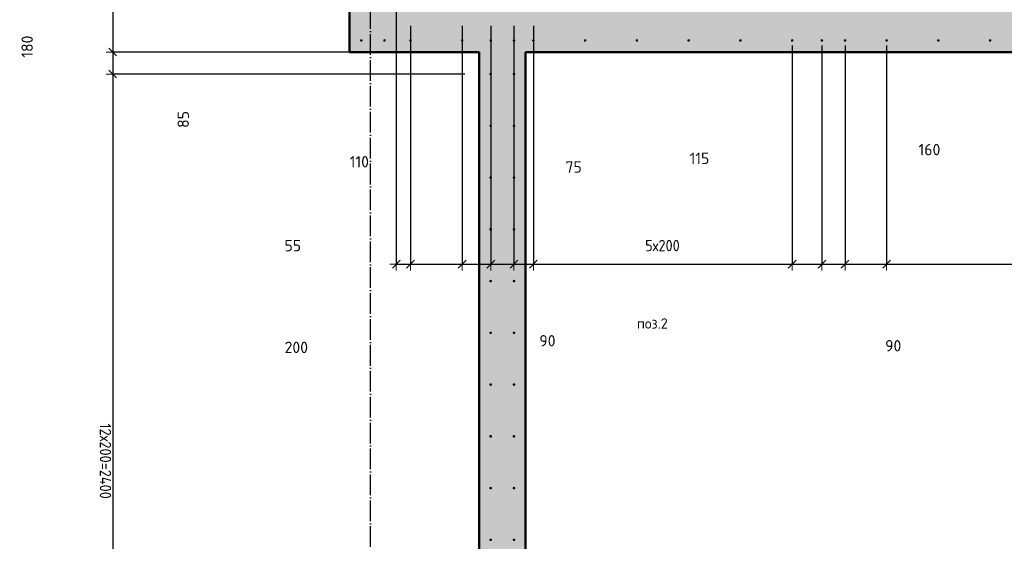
# Model space of a CAD drawing. Header units: millimetres. Extents: x -30645 to 44626, y 46540 to 77351.
# Tile 47 of 84: x 7045 to 10850, y 54069 to 56085. Entities that reach past the tile are written whole.
import ezdxf

# ---------------------------------------------------------------- set-up
doc = ezdxf.new("R2010")
doc.units = ezdxf.units.MM
doc.header["$PDMODE"] = 65
doc.linetypes.add('______11', pattern=[100, 80, -10, 0, -10])
doc.linetypes.add('______5', pattern=[220, 160, -20, 20, -20])
for name, color, linetype, lineweight in [('Standard', 7, 'Continuous', 25), ('Арм.стержн. вертикальными 1', 22, 'Continuous', 35), ('Размерная линия_ общее', 7, 'Continuous', 13)]:
    doc.layers.add(name, color=color, linetype=linetype, lineweight=lineweight)
doc.layers.add('Осевая линия_ общее', color=7, linetype='______5', lineweight=13, true_color=0xa0a0a0)
doc.styles.add('ISOCPEUR', font='ISOCPEUR')
doc.dimstyles.new('DIMSTYLE_12', dxfattribs={"dimtxt": 44, "dimasz": 50, "dimexe": 0, "dimexo": 0, "dimgap": 22, "dimtad": 0, "dimdec": 0, "dimrnd": 5, "dimzin": 12, "dimdsep": 46, "dimtxsty": 'ISOCPEUR', "dimblk1": 'ALL_ML_STRICH', "dimblk2": 'ALL_ML_STRICH', "dimsah": 1, "dimcen": 0, "dimclrd": 7, "dimclre": 256, "dimclrt": 7, "dimadec": 0, "dimazin": 0, "dimtfac": 1, "dimtdec": 0, "dimtix": 1, "dimtmove": 2, "dimatfit": 3, "dimfxl": 0, "dimtvp": 1.2, "dimtzin": 0, "dimlwd": 0, "dimlwe": -3, "dimarcsym": 0})
doc.dimstyles.new('DIMSTYLE_16', dxfattribs={"dimtxt": 44, "dimasz": 50, "dimexe": 0, "dimexo": 0, "dimgap": 22, "dimtad": 0, "dimdec": 0, "dimrnd": 5, "dimzin": 12, "dimdsep": 46, "dimtxsty": 'ISOCPEUR', "dimblk1": 'ALL_ML_STRICH', "dimblk2": 'ALL_ML_STRICH', "dimsah": 1, "dimcen": 0, "dimclrd": 7, "dimclre": 256, "dimclrt": 7, "dimadec": 0, "dimazin": 0, "dimtfac": 1, "dimtdec": 0, "dimtix": 1, "dimtmove": 2, "dimatfit": 3, "dimfxl": 0, "dimtzin": 0, "dimlwd": 0, "dimlwe": -3, "dimarcsym": 0})
doc.dimstyles.new('DIMSTYLE_3', dxfattribs={"dimtxt": 44, "dimasz": 50, "dimexe": 0, "dimexo": 0, "dimgap": 22, "dimtad": 2, "dimdec": 0, "dimrnd": 5, "dimzin": 12, "dimdsep": 46, "dimtxsty": 'ISOCPEUR', "dimblk1": 'ALL_ML_STRICH', "dimblk2": 'ALL_ML_STRICH', "dimsah": 1, "dimcen": 0, "dimclrd": 7, "dimclre": 256, "dimclrt": 7, "dimadec": 0, "dimazin": 0, "dimtfac": 1, "dimtdec": 0, "dimtix": 1, "dimtmove": 2, "dimatfit": 3, "dimfxl": 0, "dimtzin": 0, "dimlwd": 0, "dimlwe": -3, "dimarcsym": 0})
doc.dimstyles.new('DIMSTYLE_8', dxfattribs={"dimtxt": 44, "dimasz": 50, "dimexe": 0, "dimexo": 0, "dimgap": 22, "dimtad": 2, "dimdec": 0, "dimrnd": 5, "dimzin": 12, "dimdsep": 46, "dimtxsty": 'ISOCPEUR', "dimblk1": 'ALL_ML_STRICH', "dimblk2": 'ALL_ML_STRICH', "dimsah": 1, "dimcen": 0, "dimclrd": 7, "dimclre": 256, "dimclrt": 7, "dimadec": 0, "dimazin": 0, "dimtfac": 1, "dimtdec": 0, "dimtix": 1, "dimtmove": 2, "dimatfit": 3, "dimfxl": 0, "dimtvp": 1.2, "dimtzin": 0, "dimlwd": 0, "dimlwe": -3, "dimarcsym": 0})

# ---------------------------------------------------------------- blocks, each defined once
blk = doc.blocks.new('ALL_ML_STRICH')
at = {"color": 0, "linetype": 'ByBlock', "lineweight": -2}
for p, q in [((-1, 0), (0.5, 0)), ((-0.3, -0.3), (0.3, 0.3)), ((0, -0.5), (0, 0.5))]:
    blk.add_line(p, q, dxfattribs=at)
blk = doc.blocks.new('*D282')
at = {"layer": 'DEFPOINTS', "color": 7, "linetype": 'Continuous', "lineweight": 13, "transparency": 33554687}
for p in [(7404.4, 56140), (8500, 56140), (8820, 55960)]:
    blk.add_point(p, dxfattribs=at)
at = {"layer": 'Размерная линия_ общее', "color": 253, "linetype": 'Continuous', "lineweight": -2, "true_color": 0xa0a0a0, "transparency": 33554687}
for p, q in [((8400, 56140), (7404.4, 56140)), ((8720, 55960), (7404.4, 55960))]:
    blk.add_line(p, q, dxfattribs=at)
at = {"layer": 'Размерная линия_ общее', "color": 7, "linetype": 'Continuous', "lineweight": -2, "transparency": 33554687}
blk.add_line((7404.4, 56140), (7404.4, 55960), dxfattribs=at)
at = {"layer": 'Размерная линия_ общее', "color": 7, "linetype": 'Continuous', "lineweight": 13, "transparency": 33554687, "xscale": 50, "yscale": 50, "zscale": 50}
for p, rotation in [((7404.4, 56140), 90), ((7404.4, 55960), 270)]:
    blk.add_blockref('ALL_ML_STRICH', p, dxfattribs=dict(at, rotation=rotation))
at = {"layer": 'Размерная линия_ общее', "color": 7, "linetype": 'Continuous', "lineweight": 13, "transparency": 33554687, "insert": (7073.8, 55981), "char_height": 44, "width": 132, "attachment_point": 5, "rotation": 90, "style": 'ISOCPEUR'}
blk.add_mtext('\\A1;{180}', dxfattribs=at)
blk = doc.blocks.new('*D283')
at = {"layer": 'DEFPOINTS', "color": 7, "linetype": 'Continuous', "lineweight": 13, "transparency": 33554687}
for p in [(7404.4, 55960), (8820, 55960), (8865, 55875)]:
    blk.add_point(p, dxfattribs=at)
at = {"layer": 'Размерная линия_ общее', "color": 253, "linetype": 'Continuous', "lineweight": -2, "true_color": 0xa0a0a0, "transparency": 33554687}
for p, q in [((8720, 55960), (7404.4, 55960)), ((8765, 55875), (7404.4, 55875))]:
    blk.add_line(p, q, dxfattribs=at)
at = {"layer": 'Размерная линия_ общее', "color": 7, "linetype": 'Continuous', "lineweight": -2, "transparency": 33554687}
blk.add_line((7404.4, 55960), (7404.4, 55875), dxfattribs=at)
at = {"layer": 'Размерная линия_ общее', "color": 7, "linetype": 'Continuous', "lineweight": 13, "transparency": 33554687, "xscale": 50, "yscale": 50, "zscale": 50}
for p, rotation in [((7404.4, 55960), 90), ((7404.4, 55875), 270)]:
    blk.add_blockref('ALL_ML_STRICH', p, dxfattribs=dict(at, rotation=rotation))
at = {"layer": 'Размерная линия_ общее', "color": 7, "linetype": 'Continuous', "lineweight": 13, "transparency": 33554687, "insert": (7676.9, 55699.6), "char_height": 44, "width": 88, "attachment_point": 5, "rotation": 90, "style": 'ISOCPEUR'}
blk.add_mtext('\\A1;{85}', dxfattribs=at)
blk = doc.blocks.new('*D284')
at = {"layer": 'DEFPOINTS', "color": 7, "linetype": 'Continuous', "lineweight": 13, "transparency": 33554687}
for p in [(7404.4, 55875), (8865, 55875), (8865, 53475)]:
    blk.add_point(p, dxfattribs=at)
at = {"layer": 'Размерная линия_ общее', "color": 253, "linetype": 'Continuous', "lineweight": -2, "true_color": 0xa0a0a0, "transparency": 33554687}
for p, q in [((8765, 55875), (7404.4, 55875)), ((8765, 53475), (7404.4, 53475))]:
    blk.add_line(p, q, dxfattribs=at)
at = {"layer": 'Размерная линия_ общее', "color": 7, "linetype": 'Continuous', "lineweight": -2, "transparency": 33554687}
blk.add_line((7404.4, 55875), (7404.4, 53475), dxfattribs=at)
at = {"layer": 'Размерная линия_ общее', "color": 7, "linetype": 'Continuous', "lineweight": 13, "transparency": 33554687, "xscale": 50, "yscale": 50, "zscale": 50}
for p, rotation in [((7404.4, 55875), 90), ((7404.4, 53475), 270)]:
    blk.add_blockref('ALL_ML_STRICH', p, dxfattribs=dict(at, rotation=rotation))
at = {"layer": 'Размерная линия_ общее', "color": 7, "linetype": 'Continuous', "lineweight": 13, "transparency": 33554687, "insert": (7398.4, 54525), "char_height": 44, "width": 2.2, "attachment_point": 1, "rotation": 270, "line_spacing_factor": 0.60241, "style": 'ISOCPEUR'}
blk.add_mtext('\\W0.91;12х200=2400', dxfattribs=at)
blk = doc.blocks.new('*D286')
at = {"layer": 'DEFPOINTS', "color": 7, "linetype": 'Continuous', "lineweight": 13, "transparency": 33554687}
for p in [(8500, 56216.3), (8555, 56081.3), (8500, 55140.3)]:
    blk.add_point(p, dxfattribs=at)
at = {"layer": 'Размерная линия_ общее', "color": 253, "linetype": 'Continuous', "lineweight": -2, "true_color": 0xa0a0a0, "transparency": 33554687}
for p, q in [((8500, 56196.3), (8500, 55140.3)), ((8555, 56061.3), (8555, 55140.3))]:
    blk.add_line(p, q, dxfattribs=at)
at = {"layer": 'Размерная линия_ общее', "color": 7, "linetype": 'Continuous', "lineweight": -2, "transparency": 33554687}
blk.add_line((8500, 55140.3), (8555, 55140.3), dxfattribs=at)
at = {"layer": 'Размерная линия_ общее', "color": 7, "linetype": 'Continuous', "lineweight": 13, "transparency": 33554687, "xscale": 50, "yscale": 50, "zscale": 50, "rotation": 180}
blk.add_blockref('ALL_ML_STRICH', (8500, 55140.3), dxfattribs=at)
at = {"layer": 'Размерная линия_ общее', "color": 7, "linetype": 'Continuous', "lineweight": 13, "transparency": 33554687, "xscale": 50, "yscale": 50, "zscale": 50}
blk.add_blockref('ALL_ML_STRICH', (8555, 55140.3), dxfattribs=at)
at = {"layer": 'Размерная линия_ общее', "color": 7, "linetype": 'Continuous', "lineweight": 13, "transparency": 33554687, "insert": (8100.3, 55212.2), "char_height": 44, "width": 88, "attachment_point": 5, "style": 'ISOCPEUR'}
blk.add_mtext('\\A1;{55}', dxfattribs=at)
blk = doc.blocks.new('*D287')
at = {"layer": 'DEFPOINTS', "color": 7, "linetype": 'Continuous', "lineweight": 13, "transparency": 33554687}
for p in [(8555, 56081.3), (8755, 56081.3), (8555, 55140.3)]:
    blk.add_point(p, dxfattribs=at)
at = {"layer": 'Размерная линия_ общее', "color": 253, "linetype": 'Continuous', "lineweight": -2, "true_color": 0xa0a0a0, "transparency": 33554687}
for p, q in [((8555, 56061.3), (8555, 55140.3)), ((8755, 56061.3), (8755, 55140.3))]:
    blk.add_line(p, q, dxfattribs=at)
at = {"layer": 'Размерная линия_ общее', "color": 7, "linetype": 'Continuous', "lineweight": -2, "transparency": 33554687}
blk.add_line((8555, 55140.3), (8755, 55140.3), dxfattribs=at)
at = {"layer": 'Размерная линия_ общее', "color": 7, "linetype": 'Continuous', "lineweight": 13, "transparency": 33554687, "xscale": 50, "yscale": 50, "zscale": 50, "rotation": 180}
blk.add_blockref('ALL_ML_STRICH', (8555, 55140.3), dxfattribs=at)
at = {"layer": 'Размерная линия_ общее', "color": 7, "linetype": 'Continuous', "lineweight": 13, "transparency": 33554687, "xscale": 50, "yscale": 50, "zscale": 50}
blk.add_blockref('ALL_ML_STRICH', (8755, 55140.3), dxfattribs=at)
at = {"layer": 'Размерная линия_ общее', "color": 7, "linetype": 'Continuous', "lineweight": 13, "transparency": 33554687, "insert": (8113.9, 54818.8), "char_height": 44, "width": 132, "attachment_point": 5, "style": 'ISOCPEUR'}
blk.add_mtext('\\A1;{200}', dxfattribs=at)
blk = doc.blocks.new('*D288')
at = {"layer": 'DEFPOINTS', "color": 7, "linetype": 'Continuous', "lineweight": 13, "transparency": 33554687}
for p in [(8755, 56081.3), (8865.5, 56080.8), (8755, 55140.3)]:
    blk.add_point(p, dxfattribs=at)
at = {"layer": 'Размерная линия_ общее', "color": 253, "linetype": 'Continuous', "lineweight": -2, "true_color": 0xa0a0a0, "transparency": 33554687}
for p, q in [((8755, 56061.3), (8755, 55140.3)), ((8865.5, 56060.8), (8865.5, 55140.3))]:
    blk.add_line(p, q, dxfattribs=at)
at = {"layer": 'Размерная линия_ общее', "color": 7, "linetype": 'Continuous', "lineweight": -2, "transparency": 33554687}
blk.add_line((8755, 55140.3), (8865.5, 55140.3), dxfattribs=at)
at = {"layer": 'Размерная линия_ общее', "color": 7, "linetype": 'Continuous', "lineweight": 13, "transparency": 33554687, "xscale": 50, "yscale": 50, "zscale": 50, "rotation": 180}
blk.add_blockref('ALL_ML_STRICH', (8755, 55140.3), dxfattribs=at)
at = {"layer": 'Размерная линия_ общее', "color": 7, "linetype": 'Continuous', "lineweight": 13, "transparency": 33554687, "xscale": 50, "yscale": 50, "zscale": 50}
blk.add_blockref('ALL_ML_STRICH', (8865.5, 55140.3), dxfattribs=at)
at = {"layer": 'Размерная линия_ общее', "color": 7, "linetype": 'Continuous', "lineweight": 13, "transparency": 33554687, "insert": (8357.5, 55536), "char_height": 44, "width": 132, "attachment_point": 5, "style": 'ISOCPEUR'}
blk.add_mtext('\\A1;{110}', dxfattribs=at)
blk = doc.blocks.new('*D289')
at = {"layer": 'DEFPOINTS', "color": 7, "linetype": 'Continuous', "lineweight": 13, "transparency": 33554687}
for p in [(8865.5, 56080.8), (8955, 56080.8), (8865.5, 55140.3)]:
    blk.add_point(p, dxfattribs=at)
at = {"layer": 'Размерная линия_ общее', "color": 253, "linetype": 'Continuous', "lineweight": -2, "true_color": 0xa0a0a0, "transparency": 33554687}
for p, q in [((8865.5, 56060.8), (8865.5, 55140.3)), ((8955, 56060.8), (8955, 55140.3))]:
    blk.add_line(p, q, dxfattribs=at)
at = {"layer": 'Размерная линия_ общее', "color": 7, "linetype": 'Continuous', "lineweight": -2, "transparency": 33554687}
blk.add_line((8865.5, 55140.3), (8955, 55140.3), dxfattribs=at)
at = {"layer": 'Размерная линия_ общее', "color": 7, "linetype": 'Continuous', "lineweight": 13, "transparency": 33554687, "xscale": 50, "yscale": 50, "zscale": 50, "rotation": 180}
blk.add_blockref('ALL_ML_STRICH', (8865.5, 55140.3), dxfattribs=at)
at = {"layer": 'Размерная линия_ общее', "color": 7, "linetype": 'Continuous', "lineweight": 13, "transparency": 33554687, "xscale": 50, "yscale": 50, "zscale": 50}
blk.add_blockref('ALL_ML_STRICH', (8955, 55140.3), dxfattribs=at)
at = {"layer": 'Размерная линия_ общее', "color": 7, "linetype": 'Continuous', "lineweight": 13, "transparency": 33554687, "insert": (9084.3, 54844.3), "char_height": 44, "width": 88, "attachment_point": 5, "style": 'ISOCPEUR'}
blk.add_mtext('\\A1;{90}', dxfattribs=at)
blk = doc.blocks.new('*D290')
at = {"layer": 'DEFPOINTS', "color": 7, "linetype": 'Continuous', "lineweight": 13, "transparency": 33554687}
for p in [(8955, 56080.8), (9030, 56081.3), (8955, 55140.3)]:
    blk.add_point(p, dxfattribs=at)
at = {"layer": 'Размерная линия_ общее', "color": 253, "linetype": 'Continuous', "lineweight": -2, "true_color": 0xa0a0a0, "transparency": 33554687}
for p, q in [((8955, 56060.8), (8955, 55140.3)), ((9030, 56061.3), (9030, 55140.3))]:
    blk.add_line(p, q, dxfattribs=at)
at = {"layer": 'Размерная линия_ общее', "color": 7, "linetype": 'Continuous', "lineweight": -2, "transparency": 33554687}
blk.add_line((8955, 55140.3), (9030, 55140.3), dxfattribs=at)
at = {"layer": 'Размерная линия_ общее', "color": 7, "linetype": 'Continuous', "lineweight": 13, "transparency": 33554687, "xscale": 50, "yscale": 50, "zscale": 50, "rotation": 180}
blk.add_blockref('ALL_ML_STRICH', (8955, 55140.3), dxfattribs=at)
at = {"layer": 'Размерная линия_ общее', "color": 7, "linetype": 'Continuous', "lineweight": 13, "transparency": 33554687, "xscale": 50, "yscale": 50, "zscale": 50}
blk.add_blockref('ALL_ML_STRICH', (9030, 55140.3), dxfattribs=at)
at = {"layer": 'Размерная линия_ общее', "color": 7, "linetype": 'Continuous', "lineweight": 13, "transparency": 33554687, "insert": (9185.6, 55515.8), "char_height": 44, "width": 88, "attachment_point": 5, "style": 'ISOCPEUR'}
blk.add_mtext('\\A1;{75}', dxfattribs=at)
blk = doc.blocks.new('*D291')
at = {"layer": 'DEFPOINTS', "color": 7, "linetype": 'Continuous', "lineweight": 13, "transparency": 33554687}
for p in [(9030, 56081.3), (10030, 56005), (9030, 55140.3)]:
    blk.add_point(p, dxfattribs=at)
at = {"layer": 'Размерная линия_ общее', "color": 253, "linetype": 'Continuous', "lineweight": -2, "true_color": 0xa0a0a0, "transparency": 33554687}
for p, q in [((9030, 56061.3), (9030, 55140.3)), ((10030, 55985), (10030, 55140.3))]:
    blk.add_line(p, q, dxfattribs=at)
at = {"layer": 'Размерная линия_ общее', "color": 7, "linetype": 'Continuous', "lineweight": -2, "transparency": 33554687}
blk.add_line((9030, 55140.3), (10030, 55140.3), dxfattribs=at)
at = {"layer": 'Размерная линия_ общее', "color": 7, "linetype": 'Continuous', "lineweight": 13, "transparency": 33554687, "xscale": 50, "yscale": 50, "zscale": 50, "rotation": 180}
blk.add_blockref('ALL_ML_STRICH', (9030, 55140.3), dxfattribs=at)
at = {"layer": 'Размерная линия_ общее', "color": 7, "linetype": 'Continuous', "lineweight": 13, "transparency": 33554687, "xscale": 50, "yscale": 50, "zscale": 50}
blk.add_blockref('ALL_ML_STRICH', (10030, 55140.3), dxfattribs=at)
at = {"layer": 'Размерная линия_ общее', "color": 7, "linetype": 'Continuous', "lineweight": 13, "transparency": 33554687, "insert": (9462, 55234.3), "char_height": 44, "width": 2.2, "attachment_point": 1, "line_spacing_factor": 0.60241, "style": 'ISOCPEUR'}
blk.add_mtext('\\W0.91;5х200', dxfattribs=at)
blk = doc.blocks.new('*D292')
at = {"layer": 'DEFPOINTS', "color": 7, "linetype": 'Continuous', "lineweight": 13, "transparency": 33554687}
for p in [(10030, 56005), (10145, 56005), (10030, 55140.3)]:
    blk.add_point(p, dxfattribs=at)
at = {"layer": 'Размерная линия_ общее', "color": 253, "linetype": 'Continuous', "lineweight": -2, "true_color": 0xa0a0a0, "transparency": 33554687}
for p, q in [((10030, 55985), (10030, 55140.3)), ((10145, 55985), (10145, 55140.3))]:
    blk.add_line(p, q, dxfattribs=at)
at = {"layer": 'Размерная линия_ общее', "color": 7, "linetype": 'Continuous', "lineweight": -2, "transparency": 33554687}
blk.add_line((10030, 55140.3), (10145, 55140.3), dxfattribs=at)
at = {"layer": 'Размерная линия_ общее', "color": 7, "linetype": 'Continuous', "lineweight": 13, "transparency": 33554687, "xscale": 50, "yscale": 50, "zscale": 50, "rotation": 180}
blk.add_blockref('ALL_ML_STRICH', (10030, 55140.3), dxfattribs=at)
at = {"layer": 'Размерная линия_ общее', "color": 7, "linetype": 'Continuous', "lineweight": 13, "transparency": 33554687, "xscale": 50, "yscale": 50, "zscale": 50}
blk.add_blockref('ALL_ML_STRICH', (10145, 55140.3), dxfattribs=at)
at = {"layer": 'Размерная линия_ общее', "color": 7, "linetype": 'Continuous', "lineweight": 13, "transparency": 33554687, "insert": (9672, 55549.4), "char_height": 44, "width": 132, "attachment_point": 5, "style": 'ISOCPEUR'}
blk.add_mtext('\\A1;{115}', dxfattribs=at)
blk = doc.blocks.new('*D293')
at = {"layer": 'DEFPOINTS', "color": 7, "linetype": 'Continuous', "lineweight": 13, "transparency": 33554687}
for p in [(10145, 56005), (10234.5, 56005), (10145, 55140.3)]:
    blk.add_point(p, dxfattribs=at)
at = {"layer": 'Размерная линия_ общее', "color": 253, "linetype": 'Continuous', "lineweight": -2, "true_color": 0xa0a0a0, "transparency": 33554687}
for p, q in [((10145, 55985), (10145, 55140.3)), ((10234.5, 55985), (10234.5, 55140.3))]:
    blk.add_line(p, q, dxfattribs=at)
at = {"layer": 'Размерная линия_ общее', "color": 7, "linetype": 'Continuous', "lineweight": -2, "transparency": 33554687}
blk.add_line((10145, 55140.3), (10234.5, 55140.3), dxfattribs=at)
at = {"layer": 'Размерная линия_ общее', "color": 7, "linetype": 'Continuous', "lineweight": 13, "transparency": 33554687, "xscale": 50, "yscale": 50, "zscale": 50, "rotation": 180}
blk.add_blockref('ALL_ML_STRICH', (10145, 55140.3), dxfattribs=at)
at = {"layer": 'Размерная линия_ общее', "color": 7, "linetype": 'Continuous', "lineweight": 13, "transparency": 33554687, "xscale": 50, "yscale": 50, "zscale": 50}
blk.add_blockref('ALL_ML_STRICH', (10234.5, 55140.3), dxfattribs=at)
at = {"layer": 'Размерная линия_ общее', "color": 7, "linetype": 'Continuous', "lineweight": 13, "transparency": 33554687, "insert": (10420.5, 54825.1), "char_height": 44, "width": 88, "attachment_point": 5, "style": 'ISOCPEUR'}
blk.add_mtext('\\A1;{90}', dxfattribs=at)
blk = doc.blocks.new('*D294')
at = {"layer": 'DEFPOINTS', "color": 7, "linetype": 'Continuous', "lineweight": 13, "transparency": 33554687}
for p in [(10234.5, 56005), (10395, 56005), (10234.5, 55140.3)]:
    blk.add_point(p, dxfattribs=at)
at = {"layer": 'Размерная линия_ общее', "color": 253, "linetype": 'Continuous', "lineweight": -2, "true_color": 0xa0a0a0, "transparency": 33554687}
for p, q in [((10234.5, 55985), (10234.5, 55140.3)), ((10395, 55985), (10395, 55140.3))]:
    blk.add_line(p, q, dxfattribs=at)
at = {"layer": 'Размерная линия_ общее', "color": 7, "linetype": 'Continuous', "lineweight": -2, "transparency": 33554687}
blk.add_line((10234.5, 55140.3), (10395, 55140.3), dxfattribs=at)
at = {"layer": 'Размерная линия_ общее', "color": 7, "linetype": 'Continuous', "lineweight": 13, "transparency": 33554687, "xscale": 50, "yscale": 50, "zscale": 50, "rotation": 180}
blk.add_blockref('ALL_ML_STRICH', (10234.5, 55140.3), dxfattribs=at)
at = {"layer": 'Размерная линия_ общее', "color": 7, "linetype": 'Continuous', "lineweight": 13, "transparency": 33554687, "xscale": 50, "yscale": 50, "zscale": 50}
blk.add_blockref('ALL_ML_STRICH', (10395, 55140.3), dxfattribs=at)
at = {"layer": 'Размерная линия_ общее', "color": 7, "linetype": 'Continuous', "lineweight": 13, "transparency": 33554687, "insert": (10560.7, 55583), "char_height": 44, "width": 132, "attachment_point": 5, "style": 'ISOCPEUR'}
blk.add_mtext('\\A1;{160}', dxfattribs=at)
blk = doc.blocks.new('*D295')
at = {"layer": 'DEFPOINTS', "color": 7, "linetype": 'Continuous', "lineweight": 13, "transparency": 33554687}
for p in [(12795, 56081.3), (10395, 56005), (10395, 55140.3)]:
    blk.add_point(p, dxfattribs=at)
at = {"layer": 'Размерная линия_ общее', "color": 253, "linetype": 'Continuous', "lineweight": -2, "true_color": 0xa0a0a0, "transparency": 33554687}
for p, q in [((12795, 56061.3), (12795, 55140.3)), ((10395, 55985), (10395, 55140.3))]:
    blk.add_line(p, q, dxfattribs=at)
at = {"layer": 'Размерная линия_ общее', "color": 7, "linetype": 'Continuous', "lineweight": -2, "transparency": 33554687}
blk.add_line((10395, 55140.3), (12795, 55140.3), dxfattribs=at)
at = {"layer": 'Размерная линия_ общее', "color": 7, "linetype": 'Continuous', "lineweight": 13, "transparency": 33554687, "xscale": 50, "yscale": 50, "zscale": 50, "rotation": 180}
blk.add_blockref('ALL_ML_STRICH', (10395, 55140.3), dxfattribs=at)
at = {"layer": 'Размерная линия_ общее', "color": 7, "linetype": 'Continuous', "lineweight": 13, "transparency": 33554687, "xscale": 50, "yscale": 50, "zscale": 50}
blk.add_blockref('ALL_ML_STRICH', (12795, 55140.3), dxfattribs=at)
at = {"layer": 'Размерная линия_ общее', "color": 7, "linetype": 'Continuous', "lineweight": 13, "transparency": 33554687, "insert": (11445, 55234.3), "char_height": 44, "width": 2.2, "attachment_point": 1, "line_spacing_factor": 0.60241, "style": 'ISOCPEUR'}
blk.add_mtext('\\W0.91;12х200=2400', dxfattribs=at)

msp = doc.modelspace()

# ---------------------------------------------------------------- hatches: boundary and pattern name
at = {"layer": 'Standard', "linetype": 'Continuous', "lineweight": 13, "transparency": 33554687}
for points in [[(14100, 55960), (14100, 56140), (8320, 56140), (8320, 55960)], [(9000, 55960), (8820, 55960), (8820, 53430), (9000, 53430)]]:
    msp.add_hatch(color=7, dxfattribs=at).paths.add_polyline_path(points)
at = {"layer": 'Арм.стержн. вертикальными 1', "linetype": 'Continuous', "lineweight": 50, "transparency": 33554687}
for points in [[(8370, 56005), (8369.6, 56006.9), (8368.5, 56008.5), (8366.9, 56009.6), (8365, 56010), (8363.1, 56009.6), (8361.4, 56008.5), (8360.4, 56006.9), (8360, 56005), (8360.4, 56003.1), (8361.4, 56001.5), (8363.1, 56000.4), (8365, 56000), (8366.9, 56000.4), (8368.5, 56001.5), (8369.6, 56003.1)], [(8459.5, 56005), (8459.1, 56006.9), (8458, 56008.5), (8456.4, 56009.6), (8454.5, 56010), (8452.6, 56009.6), (8451, 56008.5), (8449.9, 56006.9), (8449.5, 56005), (8449.9, 56003.1), (8451, 56001.5), (8452.6, 56000.4), (8454.5, 56000), (8456.4, 56000.4), (8458, 56001.5), (8459.1, 56003.1)], [(8560, 56005), (8559.6, 56006.9), (8558.5, 56008.5), (8556.9, 56009.6), (8555, 56010), (8553.1, 56009.6), (8551.5, 56008.5), (8550.4, 56006.9), (8550, 56005), (8550.4, 56003.1), (8551.5, 56001.4), (8553.1, 56000.4), (8555, 56000), (8556.9, 56000.4), (8558.5, 56001.4), (8559.6, 56003.1)], [(8760, 56005), (8759.6, 56006.9), (8758.5, 56008.5), (8756.9, 56009.6), (8755, 56010), (8753.1, 56009.6), (8751.5, 56008.5), (8750.4, 56006.9), (8750, 56005), (8750.4, 56003.1), (8751.5, 56001.4), (8753.1, 56000.4), (8755, 56000), (8756.9, 56000.4), (8758.5, 56001.4), (8759.6, 56003.1)], [(8870.5, 56004.5), (8870.1, 56006.4), (8869, 56008), (8867.4, 56009.1), (8865.5, 56009.5), (8863.6, 56009.1), (8861.9, 56008), (8860.8, 56006.4), (8860.5, 56004.5), (8860.8, 56002.6), (8861.9, 56001), (8863.6, 55999.9), (8865.5, 55999.5), (8867.4, 55999.9), (8869, 56001), (8870.1, 56002.6)], [(8960, 56004.5), (8959.6, 56006.4), (8958.5, 56008), (8956.9, 56009.1), (8955, 56009.5), (8953.1, 56009.1), (8951.5, 56008), (8950.4, 56006.4), (8950, 56004.5), (8950.4, 56002.6), (8951.5, 56001), (8953.1, 55999.9), (8955, 55999.5), (8956.9, 55999.9), (8958.5, 56001), (8959.6, 56002.6)], [(9035, 56005), (9034.6, 56006.9), (9033.5, 56008.5), (9031.9, 56009.6), (9030, 56010), (9028.1, 56009.6), (9026.5, 56008.5), (9025.4, 56006.9), (9025, 56005), (9025.4, 56003.1), (9026.5, 56001.5), (9028.1, 56000.4), (9030, 56000), (9031.9, 56000.4), (9033.5, 56001.5), (9034.6, 56003.1)], [(9235, 56005), (9234.6, 56006.9), (9233.5, 56008.5), (9231.9, 56009.6), (9230, 56010), (9228.1, 56009.6), (9226.5, 56008.5), (9225.4, 56006.9), (9225, 56005), (9225.4, 56003.1), (9226.5, 56001.5), (9228.1, 56000.4), (9230, 56000), (9231.9, 56000.4), (9233.5, 56001.5), (9234.6, 56003.1)], [(9435, 56005), (9434.6, 56006.9), (9433.5, 56008.5), (9431.9, 56009.6), (9430, 56010), (9428.1, 56009.6), (9426.5, 56008.5), (9425.4, 56006.9), (9425, 56005), (9425.4, 56003.1), (9426.5, 56001.5), (9428.1, 56000.4), (9430, 56000), (9431.9, 56000.4), (9433.5, 56001.5), (9434.6, 56003.1)], [(9635, 56005), (9634.6, 56006.9), (9633.5, 56008.5), (9631.9, 56009.6), (9630, 56010), (9628.1, 56009.6), (9626.5, 56008.5), (9625.4, 56006.9), (9625, 56005), (9625.4, 56003.1), (9626.5, 56001.5), (9628.1, 56000.4), (9630, 56000), (9631.9, 56000.4), (9633.5, 56001.5), (9634.6, 56003.1)], [(9835, 56005), (9834.6, 56006.9), (9833.5, 56008.5), (9831.9, 56009.6), (9830, 56010), (9828.1, 56009.6), (9826.5, 56008.5), (9825.4, 56006.9), (9825, 56005), (9825.4, 56003.1), (9826.5, 56001.5), (9828.1, 56000.4), (9830, 56000), (9831.9, 56000.4), (9833.5, 56001.5), (9834.6, 56003.1)], [(10035, 56005), (10034.6, 56006.9), (10033.5, 56008.5), (10031.9, 56009.6), (10030, 56010), (10028.1, 56009.6), (10026.5, 56008.5), (10025.4, 56006.9), (10025, 56005), (10025.4, 56003.1), (10026.5, 56001.5), (10028.1, 56000.4), (10030, 56000), (10031.9, 56000.4), (10033.5, 56001.5), (10034.6, 56003.1)], [(10150, 56005), (10149.6, 56006.9), (10148.5, 56008.5), (10146.9, 56009.6), (10145, 56010), (10143.1, 56009.6), (10141.4, 56008.5), (10140.4, 56006.9), (10140, 56005), (10140.4, 56003.1), (10141.4, 56001.5), (10143.1, 56000.4), (10145, 56000), (10146.9, 56000.4), (10148.5, 56001.5), (10149.6, 56003.1)], [(10239.5, 56005), (10239.1, 56006.9), (10238, 56008.5), (10236.4, 56009.6), (10234.5, 56010), (10232.6, 56009.6), (10231, 56008.5), (10229.9, 56006.9), (10229.5, 56005), (10229.9, 56003.1), (10231, 56001.5), (10232.6, 56000.4), (10234.5, 56000), (10236.4, 56000.4), (10238, 56001.5), (10239.1, 56003.1)], [(10400, 56005), (10399.6, 56006.9), (10398.5, 56008.5), (10396.9, 56009.6), (10395, 56010), (10393.1, 56009.6), (10391.5, 56008.5), (10390.4, 56006.9), (10390, 56005), (10390.4, 56003.1), (10391.5, 56001.5), (10393.1, 56000.4), (10395, 56000), (10396.9, 56000.4), (10398.5, 56001.5), (10399.6, 56003.1)], [(10600, 56005), (10599.6, 56006.9), (10598.5, 56008.5), (10596.9, 56009.6), (10595, 56010), (10593.1, 56009.6), (10591.5, 56008.5), (10590.4, 56006.9), (10590, 56005), (10590.4, 56003.1), (10591.5, 56001.5), (10593.1, 56000.4), (10595, 56000), (10596.9, 56000.4), (10598.5, 56001.5), (10599.6, 56003.1)], [(10800, 56005), (10799.6, 56006.9), (10798.5, 56008.5), (10796.9, 56009.6), (10795, 56010), (10793.1, 56009.6), (10791.5, 56008.5), (10790.4, 56006.9), (10790, 56005), (10790.4, 56003.1), (10791.5, 56001.5), (10793.1, 56000.4), (10795, 56000), (10796.9, 56000.4), (10798.5, 56001.5), (10799.6, 56003.1)], [(8870, 55875), (8869.6, 55876.9), (8868.5, 55878.5), (8866.9, 55879.6), (8865, 55880), (8863.1, 55879.6), (8861.5, 55878.5), (8860.4, 55876.9), (8860, 55875), (8860.4, 55873.1), (8861.5, 55871.5), (8863.1, 55870.4), (8865, 55870), (8866.9, 55870.4), (8868.5, 55871.5), (8869.6, 55873.1)], [(8960, 55875), (8959.6, 55876.9), (8958.5, 55878.5), (8956.9, 55879.6), (8955, 55880), (8953.1, 55879.6), (8951.5, 55878.5), (8950.4, 55876.9), (8950, 55875), (8950.4, 55873.1), (8951.5, 55871.5), (8953.1, 55870.4), (8955, 55870), (8956.9, 55870.4), (8958.5, 55871.5), (8959.6, 55873.1)], [(8870, 55675), (8869.6, 55676.9), (8868.5, 55678.5), (8866.9, 55679.6), (8865, 55680), (8863.1, 55679.6), (8861.5, 55678.5), (8860.4, 55676.9), (8860, 55675), (8860.4, 55673.1), (8861.5, 55671.5), (8863.1, 55670.4), (8865, 55670), (8866.9, 55670.4), (8868.5, 55671.5), (8869.6, 55673.1)], [(8960, 55675), (8959.6, 55676.9), (8958.5, 55678.5), (8956.9, 55679.6), (8955, 55680), (8953.1, 55679.6), (8951.5, 55678.5), (8950.4, 55676.9), (8950, 55675), (8950.4, 55673.1), (8951.5, 55671.5), (8953.1, 55670.4), (8955, 55670), (8956.9, 55670.4), (8958.5, 55671.5), (8959.6, 55673.1)], [(8870, 55475), (8869.6, 55476.9), (8868.5, 55478.5), (8866.9, 55479.6), (8865, 55480), (8863.1, 55479.6), (8861.5, 55478.5), (8860.4, 55476.9), (8860, 55475), (8860.4, 55473.1), (8861.5, 55471.5), (8863.1, 55470.4), (8865, 55470), (8866.9, 55470.4), (8868.5, 55471.5), (8869.6, 55473.1)], [(8960, 55475), (8959.6, 55476.9), (8958.5, 55478.5), (8956.9, 55479.6), (8955, 55480), (8953.1, 55479.6), (8951.5, 55478.5), (8950.4, 55476.9), (8950, 55475), (8950.4, 55473.1), (8951.5, 55471.5), (8953.1, 55470.4), (8955, 55470), (8956.9, 55470.4), (8958.5, 55471.5), (8959.6, 55473.1)], [(8870, 55275), (8869.6, 55276.9), (8868.5, 55278.5), (8866.9, 55279.6), (8865, 55280), (8863.1, 55279.6), (8861.5, 55278.5), (8860.4, 55276.9), (8860, 55275), (8860.4, 55273.1), (8861.5, 55271.5), (8863.1, 55270.4), (8865, 55270), (8866.9, 55270.4), (8868.5, 55271.5), (8869.6, 55273.1)], [(8960, 55275), (8959.6, 55276.9), (8958.5, 55278.5), (8956.9, 55279.6), (8955, 55280), (8953.1, 55279.6), (8951.5, 55278.5), (8950.4, 55276.9), (8950, 55275), (8950.4, 55273.1), (8951.5, 55271.5), (8953.1, 55270.4), (8955, 55270), (8956.9, 55270.4), (8958.5, 55271.5), (8959.6, 55273.1)], [(8870, 55075), (8869.6, 55076.9), (8868.5, 55078.5), (8866.9, 55079.6), (8865, 55080), (8863.1, 55079.6), (8861.5, 55078.5), (8860.4, 55076.9), (8860, 55075), (8860.4, 55073.1), (8861.5, 55071.5), (8863.1, 55070.4), (8865, 55070), (8866.9, 55070.4), (8868.5, 55071.5), (8869.6, 55073.1)], [(8960, 55075), (8959.6, 55076.9), (8958.5, 55078.5), (8956.9, 55079.6), (8955, 55080), (8953.1, 55079.6), (8951.5, 55078.5), (8950.4, 55076.9), (8950, 55075), (8950.4, 55073.1), (8951.5, 55071.5), (8953.1, 55070.4), (8955, 55070), (8956.9, 55070.4), (8958.5, 55071.5), (8959.6, 55073.1)], [(8870, 54875), (8869.6, 54876.9), (8868.5, 54878.5), (8866.9, 54879.6), (8865, 54880), (8863.1, 54879.6), (8861.5, 54878.5), (8860.4, 54876.9), (8860, 54875), (8860.4, 54873.1), (8861.5, 54871.5), (8863.1, 54870.4), (8865, 54870), (8866.9, 54870.4), (8868.5, 54871.5), (8869.6, 54873.1)], [(8960, 54875), (8959.6, 54876.9), (8958.5, 54878.5), (8956.9, 54879.6), (8955, 54880), (8953.1, 54879.6), (8951.5, 54878.5), (8950.4, 54876.9), (8950, 54875), (8950.4, 54873.1), (8951.5, 54871.5), (8953.1, 54870.4), (8955, 54870), (8956.9, 54870.4), (8958.5, 54871.5), (8959.6, 54873.1)], [(8870, 54675), (8869.6, 54676.9), (8868.5, 54678.5), (8866.9, 54679.6), (8865, 54680), (8863.1, 54679.6), (8861.5, 54678.5), (8860.4, 54676.9), (8860, 54675), (8860.4, 54673.1), (8861.5, 54671.5), (8863.1, 54670.4), (8865, 54670), (8866.9, 54670.4), (8868.5, 54671.5), (8869.6, 54673.1)], [(8960, 54675), (8959.6, 54676.9), (8958.5, 54678.5), (8956.9, 54679.6), (8955, 54680), (8953.1, 54679.6), (8951.5, 54678.5), (8950.4, 54676.9), (8950, 54675), (8950.4, 54673.1), (8951.5, 54671.5), (8953.1, 54670.4), (8955, 54670), (8956.9, 54670.4), (8958.5, 54671.5), (8959.6, 54673.1)], [(8870, 54475), (8869.6, 54476.9), (8868.5, 54478.5), (8866.9, 54479.6), (8865, 54480), (8863.1, 54479.6), (8861.5, 54478.5), (8860.4, 54476.9), (8860, 54475), (8860.4, 54473.1), (8861.5, 54471.5), (8863.1, 54470.4), (8865, 54470), (8866.9, 54470.4), (8868.5, 54471.5), (8869.6, 54473.1)], [(8960, 54475), (8959.6, 54476.9), (8958.5, 54478.5), (8956.9, 54479.6), (8955, 54480), (8953.1, 54479.6), (8951.5, 54478.5), (8950.4, 54476.9), (8950, 54475), (8950.4, 54473.1), (8951.5, 54471.5), (8953.1, 54470.4), (8955, 54470), (8956.9, 54470.4), (8958.5, 54471.5), (8959.6, 54473.1)], [(8870, 54275), (8869.6, 54276.9), (8868.5, 54278.5), (8866.9, 54279.6), (8865, 54280), (8863.1, 54279.6), (8861.5, 54278.5), (8860.4, 54276.9), (8860, 54275), (8860.4, 54273.1), (8861.5, 54271.5), (8863.1, 54270.4), (8865, 54270), (8866.9, 54270.4), (8868.5, 54271.5), (8869.6, 54273.1)], [(8960, 54275), (8959.6, 54276.9), (8958.5, 54278.5), (8956.9, 54279.6), (8955, 54280), (8953.1, 54279.6), (8951.5, 54278.5), (8950.4, 54276.9), (8950, 54275), (8950.4, 54273.1), (8951.5, 54271.5), (8953.1, 54270.4), (8955, 54270), (8956.9, 54270.4), (8958.5, 54271.5), (8959.6, 54273.1)], [(8870, 54075), (8869.6, 54076.9), (8868.5, 54078.5), (8866.9, 54079.6), (8865, 54080), (8863.1, 54079.6), (8861.5, 54078.5), (8860.4, 54076.9), (8860, 54075), (8860.4, 54073.1), (8861.5, 54071.5), (8863.1, 54070.4), (8865, 54070), (8866.9, 54070.4), (8868.5, 54071.5), (8869.6, 54073.1)], [(8960, 54075), (8959.6, 54076.9), (8958.5, 54078.5), (8956.9, 54079.6), (8955, 54080), (8953.1, 54079.6), (8951.5, 54078.5), (8950.4, 54076.9), (8950, 54075), (8950.4, 54073.1), (8951.5, 54071.5), (8953.1, 54070.4), (8955, 54070), (8956.9, 54070.4), (8958.5, 54071.5), (8959.6, 54073.1)]]:
    msp.add_hatch(color=4, dxfattribs=at).paths.add_polyline_path(points)

# ---------------------------------------------------------------- linework, layer by layer
at = {"layer": 'Standard', "color": 7, "linetype": 'Continuous', "lineweight": 50, "transparency": 33554687}
for p, q in [((8320, 55960), (8320, 56140)), ((8820, 55960), (8320, 55960)), ((8820, 53430), (8820, 55960)), ((14100, 55960), (9000, 55960)), ((9000, 55960), (9000, 53430))]:
    msp.add_line(p, q, dxfattribs=at)
at = {"layer": 'Осевая линия_ общее', "color": 253, "linetype": '______11', "lineweight": -3, "true_color": 0xa0a0a0, "transparency": 33554687}
msp.add_line((8400, 46640), (8400, 69548.2), dxfattribs=at)

# ---------------------------------------------------------------- texts
at = {"layer": 'Standard', "color": 7, "linetype": 'Continuous', "lineweight": 18, "transparency": 33554687, "insert": (9429.9, 54891.2), "char_height": 40, "width": 140.769, "attachment_point": 7, "style": 'ISOCPEUR'}
msp.add_mtext('\\A1;{\\fISOCPEUR|i0|b0;\\H40.000000;\\W1.000000;\\C7;поз.2}\\P', dxfattribs=at)

# ---------------------------------------------------------------- dimensions: what is measured, and where the dimension line sits
at = {"layer": 'Размерная линия_ общее', "color": 7, "linetype": 'Continuous', "lineweight": 13, "transparency": 33554687}
for base, p1, p2, dimstyle, picture, middle in [((8555, 55140.3), (8500, 56196.3), (8555, 56061.3), 'DIMSTYLE_8', '*D286', (8100.3, 55212.2)), ((8755, 55140.3), (8555, 56061.3), (8755, 56061.3), 'DIMSTYLE_16', '*D287', (8113.9, 54818.8)), ((8865.4687, 55140.3267), (8755.0003, 56061.2655), (8865.4687, 56060.7971), 'DIMSTYLE_8', '*D288', (8357.4585, 55536.0395)), ((8955, 55140.3267), (8865.4687, 56060.7971), (8955, 56060.7971), 'DIMSTYLE_12', '*D289', (9084.3215, 54844.2996)), ((9030, 55140.3), (8955, 56060.8), (9030, 56061.3), 'DIMSTYLE_8', '*D290', (9185.6, 55515.8)), ((10145, 55140.3), (10030, 55985), (10145, 55985), 'DIMSTYLE_8', '*D292', (9672, 55549.4)), ((10234.5039, 55140.3267), (10144.9726, 55985.0001), (10234.5039, 55985.0001), 'DIMSTYLE_12', '*D293', (10420.5268, 54825.1477)), ((10395.0005, 55140.3267), (10234.5039, 55985.0001), (10395.0005, 55985.0001), 'DIMSTYLE_3', '*D294', (10560.7201, 55583.0067))]:
    dim = msp.add_linear_dim(base=base, p1=p1, p2=p2, dimstyle=dimstyle, override={"dimpost": '<>', "dimclrd": 7, "dimclre": 253, "dimclrt": 7, "dimlwd": 0, "dimlwe": 65533}, dxfattribs=at)
    dim.commit()
    dim.dimension.update_dxf_attribs({"geometry": picture, "text_midpoint": middle, "dimtype": 160})
for base, p1, p2, dimstyle, picture, middle in [((7404.4, 55960), (8400, 56140), (8720, 55960), 'DIMSTYLE_3', '*D282', (7073.8, 55981)), ((7404.4, 55875), (8720, 55960), (8765, 55875), 'DIMSTYLE_8', '*D283', (7676.9, 55699.6))]:
    dim = msp.add_linear_dim(base=base, p1=p1, p2=p2, angle=270, dimstyle=dimstyle, override={"dimpost": '<>', "dimclrd": 7, "dimclre": 253, "dimclrt": 7, "dimlwd": 0, "dimlwe": 65533}, dxfattribs=at)
    dim.commit()
    dim.dimension.update_dxf_attribs({"geometry": picture, "text_midpoint": middle, "dimtype": 160})
for base, p1, p2, text, picture, middle in [((10030, 55140.3), (9030, 56061.3), (10030, 55985), '\\W0.91;5х200', '*D291', (9530, 55162.3)), ((12795, 55140.3), (10395, 55985), (12795, 56061.3), '\\W0.91;12х200=2400', '*D295', (11595, 55162.3))]:
    dim = msp.add_linear_dim(base=base, p1=p1, p2=p2, text=text, dimstyle='DIMSTYLE_3', override={"dimpost": '<>', "dimclrd": 7, "dimclre": 253, "dimclrt": 7, "dimlwd": 0, "dimlwe": 65533}, dxfattribs=at)
    dim.commit()
    dim.dimension.update_dxf_attribs({"geometry": picture, "text_midpoint": middle, "dimtype": 160})
dim = msp.add_linear_dim(base=(7404.4, 53475), p1=(8765, 55875), p2=(8765, 53475), angle=270, text='\\W0.91;12х200=2400', dimstyle='DIMSTYLE_3', override={"dimpost": '<>', "dimclrd": 7, "dimclre": 253, "dimclrt": 7, "dimlwd": 0, "dimlwe": 65533}, dxfattribs=at)
dim.commit()
dim.dimension.update_dxf_attribs({"geometry": '*D284', "text_midpoint": (7382.4, 54675), "dimtype": 160})

doc.saveas('drawing.dxf')
